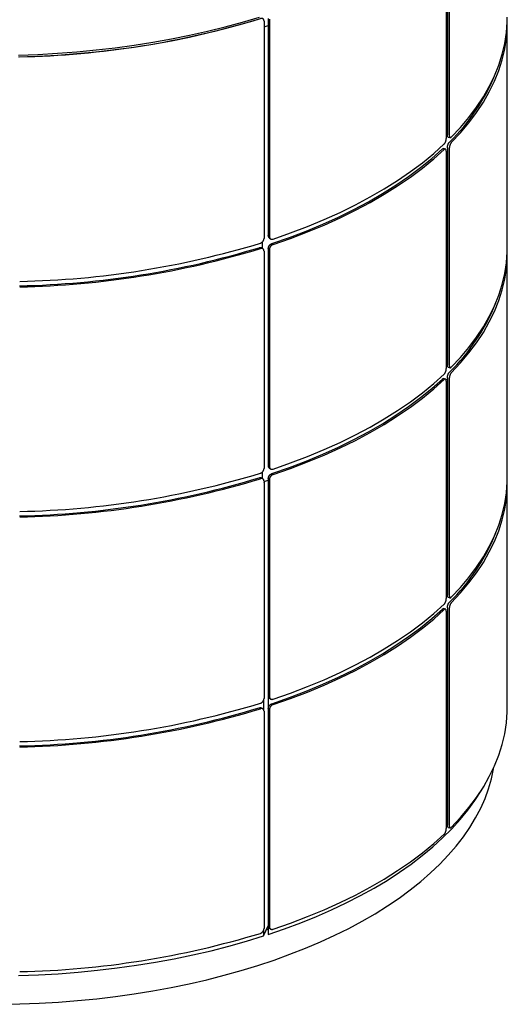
# Model space of a CAD drawing. Header units: millimetres. Extents: x 3 to 3283, y 13 to 2309.
# Tile 12 of 14: x 2342 to 2571, y 539 to 1002. Entities that reach past the tile are written whole.
import ezdxf

# ---------------------------------------------------------------- set-up
doc = ezdxf.new("R2010")
doc.units = ezdxf.units.MM
doc.header["$LTSCALE"] = 7

msp = doc.modelspace()

# ---------------------------------------------------------------- linework, layer by layer
for p, q in [((2542.52, 1047.87), (2542.52, 945.81)), ((2543.03, 1049.48), (2543.03, 947.42)), ((2543.92, 1049.24), (2543.92, 947.18)), ((2457, 1000.93), (2457, 898.87)), ((2459.01, 1002.19), (2459.01, 900.13)), ((2459.55, 1001.76), (2459.55, 899.7)), ((2571.13, 894.75), (2571.13, 1000.24)), ((2457, 998.14), (2459.01, 998.79)), ((2543.44, 946.4), (2544.33, 946.17)), ((2542.11, 940.82), (2541.22, 941.07)), ((2542.52, 939.81), (2542.52, 837.75)), ((2543.03, 941.42), (2543.03, 839.36)), ((2543.92, 941.18), (2543.92, 839.12)), ((2459.44, 899.13), (2459.98, 898.7)), ((2456.58, 893.86), (2456.05, 894.3)), ((2456.18, 897.15), (2456.18, 894.19)), ((2457, 892.87), (2457, 790.81)), ((2459.01, 894.13), (2459.01, 792.07)), ((2459.55, 893.69), (2459.55, 791.63)), ((2571.13, 786.69), (2571.13, 892.18)), ((2543.44, 838.34), (2544.33, 838.1)), ((2542.11, 832.76), (2541.22, 833.01)), ((2542.45, 832.3), (2543.03, 832.87)), ((2542.51, 832.35), (2543.03, 832.87)), ((2543.03, 833.35), (2543.03, 731.29)), ((2543.92, 833.12), (2543.92, 731.06)), ((2542.52, 831.74), (2542.52, 729.69)), ((2459.44, 791.07), (2459.98, 790.63)), ((2456.58, 785.8), (2456.05, 786.24)), ((2456.18, 789.09), (2456.18, 786.12)), ((2457, 784.7), (2459.01, 785.36)), ((2457, 784.8), (2457, 682.75)), ((2457, 784.25), (2457.23, 784.78)), ((2458.87, 785.32), (2458.87, 571.88)), ((2459.01, 786.06), (2459.01, 684.01)), ((2459.55, 785.63), (2459.55, 683.57)), ((2571.13, 678.63), (2571.13, 784.11)), ((2543.44, 730.28), (2544.33, 730.04)), ((2542.11, 724.7), (2541.22, 724.94)), ((2542.52, 723.68), (2542.52, 621.62)), ((2543.03, 725.29), (2543.03, 623.23)), ((2543.92, 725.05), (2543.92, 622.99)), ((2456.79, 681.87), (2456.79, 677.49)), ((2459.44, 683), (2459.98, 682.57)), ((2456.58, 677.73), (2456.05, 678.17)), ((2457, 676.74), (2457, 574.68)), ((2459.01, 678), (2459.01, 575.94)), ((2459.55, 677.57), (2459.55, 575.51)), ((2543.44, 622.21), (2544.33, 621.98)), ((2456.79, 571.2), (2458.87, 575.93)), ((2456.79, 573.81), (2456.79, 571.2)), ((2458.05, 574.06), (2458.87, 574.33)), ((2459.44, 574.94), (2459.98, 574.51))]:
    msp.add_line(p, q)
at = {"flags": 128}
for points in [[(2341.77, 984.97), (2350.94, 985.29), (2360.08, 985.8), (2369.18, 986.48), (2378.21, 987.35), (2387.18, 988.39), (2396.07, 989.6), (2404.86, 990.99), (2413.54, 992.55), (2422.1, 994.28), (2430.52, 996.17), (2438.8, 998.23), (2446.92, 1000.45), (2454.87, 1002.83)], [(2341.77, 984.11), (2350.94, 984.44), (2360.08, 984.94), (2369.18, 985.63), (2378.21, 986.49), (2387.18, 987.53), (2396.07, 988.74), (2404.86, 990.13), (2413.54, 991.69), (2422.1, 993.42), (2430.52, 995.32), (2438.8, 997.38), (2446.92, 999.6), (2454.87, 1001.97)], [(2544.84, 946.39), (2549.17, 951), (2553.13, 955.7), (2556.71, 960.48), (2559.9, 965.33), (2562.7, 970.25), (2565.11, 975.22), (2567.12, 980.24), (2568.72, 985.3), (2569.92, 990.39), (2570.71, 995.5), (2571.09, 1000.62), (2571.13, 1002.82)], [(2544.84, 943.81), (2549.17, 948.42), (2553.13, 953.12), (2556.71, 957.91), (2559.9, 962.76), (2562.7, 967.68), (2565.11, 972.65), (2567.12, 977.67), (2568.72, 982.72), (2569.92, 987.81), (2570.71, 992.92), (2571.09, 998.04), (2571.12, 1001.53)], [(2460.69, 896.4), (2468.89, 899.27), (2476.84, 902.31), (2484.55, 905.51), (2492, 908.88), (2499.17, 912.4), (2506.05, 916.07), (2512.63, 919.88), (2518.9, 923.83), (2524.86, 927.91), (2530.48, 932.11), (2535.75, 936.43), (2540.68, 940.86)], [(2461.23, 898.54), (2469.46, 901.42), (2477.45, 904.47), (2485.19, 907.69), (2492.67, 911.07), (2499.87, 914.61), (2506.78, 918.29), (2513.39, 922.12), (2519.69, 926.09), (2525.67, 930.19), (2531.31, 934.41), (2536.61, 938.75), (2541.56, 943.19)], [(2461.23, 895.97), (2469.46, 898.84), (2477.45, 901.9), (2485.19, 905.12), (2492.67, 908.5), (2499.87, 912.03), (2506.78, 915.72), (2513.39, 919.55), (2519.69, 923.52), (2525.67, 927.61), (2531.31, 931.83), (2536.61, 936.17), (2541.56, 940.62)], [(2544.84, 838.32), (2549.17, 842.94), (2553.13, 847.64), (2556.71, 852.42), (2559.9, 857.27), (2562.7, 862.19), (2565.11, 867.16), (2567.12, 872.18), (2568.72, 877.24), (2569.92, 882.32), (2570.71, 887.43), (2571.09, 892.55), (2571.13, 894.75)], [(2544.84, 835.75), (2549.17, 840.36), (2553.13, 845.06), (2556.71, 849.84), (2559.9, 854.7), (2562.7, 859.61), (2565.11, 864.58), (2567.12, 869.6), (2568.72, 874.66), (2569.92, 879.75), (2570.71, 884.86), (2571.09, 889.98), (2571.12, 893.46)], [(2460.69, 788.34), (2468.89, 791.2), (2476.84, 794.24), (2484.55, 797.45), (2492, 800.81), (2499.17, 804.34), (2506.05, 808.01), (2512.63, 811.82), (2518.9, 815.77), (2524.86, 819.85), (2530.48, 824.05), (2535.75, 828.37), (2540.68, 832.8)], [(2461.23, 790.48), (2469.46, 793.36), (2477.45, 796.41), (2485.19, 799.63), (2492.67, 803.01), (2499.87, 806.55), (2506.78, 810.23), (2513.39, 814.06), (2519.69, 818.03), (2525.67, 822.13), (2531.31, 826.35), (2536.61, 830.68), (2541.56, 835.13)], [(2461.23, 787.9), (2469.46, 790.78), (2477.45, 793.83), (2485.19, 797.05), (2492.67, 800.43), (2499.87, 803.97), (2506.78, 807.66), (2513.39, 811.49), (2519.69, 815.45), (2525.67, 819.55), (2531.31, 823.77), (2536.61, 828.11), (2541.56, 832.55)], [(2544.84, 730.26), (2549.17, 734.87), (2553.13, 739.57), (2556.71, 744.36), (2559.9, 749.21), (2562.7, 754.13), (2565.11, 759.1), (2567.12, 764.12), (2568.72, 769.17), (2569.92, 774.26), (2570.71, 779.37), (2571.09, 784.49), (2571.13, 786.69)], [(2544.84, 727.68), (2549.17, 732.3), (2553.13, 737), (2556.71, 741.78), (2559.9, 746.63), (2562.7, 751.55), (2565.11, 756.52), (2567.12, 761.54), (2568.72, 766.6), (2569.92, 771.69), (2570.71, 776.79), (2571.09, 781.91), (2571.12, 785.4)], [(2461.23, 682.41), (2469.46, 685.29), (2477.45, 688.35), (2485.19, 691.57), (2492.67, 694.95), (2499.87, 698.48), (2506.78, 702.17), (2513.39, 706), (2519.69, 709.97), (2525.67, 714.06), (2531.31, 718.28), (2536.61, 722.62), (2541.56, 727.06)], [(2460.69, 680.27), (2468.89, 683.14), (2476.84, 686.18), (2484.55, 689.39), (2492, 692.75), (2499.17, 696.27), (2506.05, 699.94), (2512.63, 703.76), (2518.9, 707.71), (2524.86, 711.79), (2530.48, 715.99), (2535.75, 720.31), (2540.68, 724.73)], [(2461.23, 679.84), (2469.46, 682.72), (2477.45, 685.77), (2485.19, 688.99), (2492.67, 692.37), (2499.87, 695.91), (2506.78, 699.59), (2513.39, 703.42), (2519.69, 707.39), (2525.67, 711.49), (2531.31, 715.71), (2536.61, 720.04), (2541.56, 724.49)], [(2544.84, 622.2), (2549.17, 626.81), (2553.13, 631.51), (2556.71, 636.29), (2559.9, 641.15), (2562.7, 646.06), (2565.11, 651.03), (2567.12, 656.05), (2568.72, 661.11), (2569.92, 666.2), (2570.71, 671.31), (2571.09, 676.43), (2571.13, 678.63)], [(2333.36, 539.09), (2342.45, 539.25), (2351.53, 539.6), (2360.56, 540.12), (2369.56, 540.82), (2378.49, 541.7), (2387.36, 542.76), (2396.13, 543.99), (2404.81, 545.4), (2413.38, 546.98), (2421.82, 548.72), (2430.12, 550.63), (2438.28, 552.71), (2446.27, 554.94), (2454.09, 557.34), (2461.73, 559.88), (2469.17, 562.58), (2476.4, 565.42), (2483.42, 568.4), (2490.2, 571.52), (2496.75, 574.77), (2503.05, 578.15), (2509.09, 581.65), (2514.87, 585.27), (2520.37, 589.01), (2525.59, 592.84), (2530.51, 596.78), (2535.14, 600.82), (2539.46, 604.94), (2543.47, 609.14), (2547.17, 613.42), (2550.54, 617.78), (2553.58, 622.19), (2556.29, 626.66), (2558.66, 631.19), (2560.7, 635.75), (2562.39, 640.36), (2563.73, 644.99), (2564.73, 649.65), (2564.87, 650.49)], [(2458.87, 571.88), (2466.66, 574.55), (2474.23, 577.38), (2481.59, 580.35), (2488.71, 583.48), (2495.6, 586.74), (2502.23, 590.13), (2508.6, 593.66), (2514.7, 597.32), (2520.51, 601.09), (2526.04, 604.97), (2531.27, 608.97), (2536.19, 613.07), (2540.8, 617.26), (2545.09, 621.54), (2549.05, 625.9), (2552.68, 630.34), (2555.97, 634.85), (2558.91, 639.43), (2560.18, 641.6)], [(2461.23, 574.35), (2469.46, 577.23), (2477.45, 580.28), (2485.19, 583.5), (2492.67, 586.88), (2499.87, 590.42), (2506.78, 594.11), (2513.39, 597.94), (2519.69, 601.9), (2525.67, 606), (2531.31, 610.22), (2536.61, 614.56), (2541.56, 619)], [(2341.8, 552.6), (2351.14, 552.94), (2360.46, 553.47), (2369.73, 554.18), (2378.94, 555.08), (2388.07, 556.16), (2397.11, 557.42), (2406.05, 558.87), (2414.88, 560.49), (2423.57, 562.3), (2432.13, 564.27), (2440.52, 566.42), (2448.75, 568.73), (2456.79, 571.2)]]:
    msp.add_lwpolyline(points, dxfattribs=at)
for centre, radius, start, end in [((2333.57, 1402.96), 418.93, 271.2039, 286.891), ((2479.39, 1010.74), 92.82, 314.0683, 338.4971), ((2333.56, 1293.68), 417.19, 271.205, 286.8899), ((2333.57, 1297.47), 418.93, 271.2039, 286.891), ((2333.57, 1294.9), 418.93, 271.2039, 286.891), ((2479.39, 902.67), 92.82, 314.0683, 338.4971), ((2333.56, 1185.61), 417.19, 271.205, 286.8899), ((2333.57, 1189.41), 418.93, 271.2039, 286.891), ((2333.57, 1186.83), 418.93, 271.2039, 286.891), ((2479.39, 794.61), 92.82, 314.0683, 338.4971), ((2333.57, 1081.35), 418.93, 271.2039, 286.891), ((2333.56, 1077.55), 417.19, 271.205, 286.8899), ((2333.57, 1078.77), 418.93, 271.2039, 286.891), ((2333.57, 973.28), 418.93, 271.2039, 286.891)]:
    msp.add_arc(centre, radius, start, end)
for points, knots in [([(2457, 1000.93), (2457, 1000.98), (2456.99, 1001.07), (2456.98, 1001.21), (2456.95, 1001.34), (2456.91, 1001.45), (2456.86, 1001.56), (2456.81, 1001.66), (2456.72, 1001.78), (2456.64, 1001.87), (2456.53, 1001.97), (2456.39, 1002.06), (2456.23, 1002.12), (2456.07, 1002.17), (2455.89, 1002.19), (2455.71, 1002.19), (2455.55, 1002.17), (2455.42, 1002.14), (2455.33, 1002.11), (2455.29, 1002.1)], [0, 0, 0, 0, 0.053409, 0.107012, 0.160812, 0.21481, 0.245307, 0.306482, 0.367913, 0.429609, 0.472186, 0.557871, 0.644342, 0.686919, 0.772603, 0.859073, 0.89415, 0.964599, 1, 1, 1, 1]), ([(2541.56, 943.19), (2541.58, 943.2), (2541.62, 943.24), (2541.68, 943.32), (2541.76, 943.42), (2541.83, 943.51), (2541.9, 943.61), (2541.97, 943.73), (2542.05, 943.88), (2542.11, 944.02), (2542.18, 944.18), (2542.26, 944.38), (2542.32, 944.59), (2542.38, 944.81), (2542.43, 945.03), (2542.47, 945.24), (2542.5, 945.44), (2542.51, 945.62), (2542.51, 945.75), (2542.52, 945.81)], [0, 0, 0, 0, 0.026686, 0.08019, 0.133892, 0.187793, 0.214824, 0.27588, 0.337187, 0.39874, 0.429625, 0.514924, 0.600999, 0.644359, 0.729659, 0.815734, 0.859095, 0.929332, 1, 1, 1, 1]), ([(2543.44, 946.4), (2543.42, 946.41), (2543.36, 946.43), (2543.28, 946.49), (2543.22, 946.57), (2543.16, 946.67), (2543.11, 946.8), (2543.08, 946.94), (2543.06, 947.05), (2543.04, 947.18), (2543.04, 947.3), (2543.03, 947.39), (2543.03, 947.42)], [0, 0, 0, 0, 0.081506, 0.252462, 0.339237, 0.427276, 0.598233, 0.685008, 0.773048, 0.829537, 0.94299, 1, 1, 1, 1]), ([(2543.03, 941.42), (2543.03, 941.46), (2543.04, 941.56), (2543.05, 941.71), (2543.06, 941.87), (2543.09, 942.09), (2543.13, 942.31), (2543.19, 942.52), (2543.23, 942.69), (2543.29, 942.85), (2543.34, 943), (2543.4, 943.15), (2543.46, 943.3), (2543.53, 943.44), (2543.6, 943.57), (2543.67, 943.69), (2543.76, 943.82), (2543.85, 943.94), (2543.92, 944.01), (2543.95, 944.05)], [0, 0, 0, 0, 0.052748, 0.105862, 0.160132, 0.2148, 0.320957, 0.37484, 0.429509, 0.482448, 0.535757, 0.58964, 0.644308, 0.697247, 0.750556, 0.804438, 0.859106, 0.929337, 1, 1, 1, 1]), ([(2543.92, 947.18), (2543.92, 947.14), (2543.92, 947.04), (2543.93, 946.91), (2543.95, 946.78), (2543.97, 946.67), (2544, 946.56), (2544.04, 946.47), (2544.08, 946.38), (2544.14, 946.29), (2544.21, 946.22), (2544.29, 946.18), (2544.37, 946.15), (2544.47, 946.15), (2544.56, 946.19), (2544.63, 946.22), (2544.7, 946.27), (2544.77, 946.32), (2544.82, 946.37), (2544.84, 946.39)], [0, 0, 0, 0, 0.052752, 0.105869, 0.160142, 0.214815, 0.267757, 0.32107, 0.374957, 0.429629, 0.535792, 0.589679, 0.644351, 0.750512, 0.804398, 0.85907, 0.894148, 0.964598, 1, 1, 1, 1]), ([(2544.84, 943.81), (2544.81, 943.78), (2544.76, 943.73), (2544.69, 943.63), (2544.61, 943.53), (2544.51, 943.37), (2544.42, 943.2), (2544.33, 943.01), (2544.27, 942.86), (2544.21, 942.71), (2544.15, 942.55), (2544.11, 942.39), (2544.06, 942.23), (2544.02, 942.06), (2543.99, 941.9), (2543.96, 941.74), (2543.94, 941.56), (2543.92, 941.37), (2543.92, 941.24), (2543.92, 941.18)], [0, 0, 0, 0, 0.052748, 0.1058623, 0.1601316, 0.2148, 0.3209563, 0.3748393, 0.4295079, 0.4824462, 0.5357548, 0.5896368, 0.6443043, 0.697243, 0.750552, 0.8044345, 0.8591024, 0.9293356, 1, 1, 1, 1]), ([(2540.68, 940.86), (2540.71, 940.88), (2540.76, 940.93), (2540.84, 940.99), (2540.92, 941.03), (2540.99, 941.06), (2541.06, 941.08), (2541.13, 941.08), (2541.18, 941.08), (2541.21, 941.07), (2541.22, 941.07)], [0, 0, 0, 0, 0.140202, 0.280912, 0.422139, 0.563885, 0.643942, 0.804531, 0.965789, 1, 1, 1, 1]), ([(2542.52, 939.81), (2542.52, 939.85), (2542.51, 939.95), (2542.5, 940.08), (2542.49, 940.21), (2542.47, 940.31), (2542.44, 940.41), (2542.41, 940.5), (2542.36, 940.6), (2542.32, 940.67), (2542.25, 940.74), (2542.18, 940.8), (2542.09, 940.83), (2542, 940.84), (2541.9, 940.83), (2541.8, 940.79), (2541.71, 940.73), (2541.63, 940.68), (2541.58, 940.63), (2541.56, 940.62)], [0, 0, 0, 0, 0.053409, 0.107012, 0.160812, 0.21481, 0.245307, 0.306482, 0.367913, 0.429609, 0.472186, 0.557871, 0.644342, 0.686919, 0.772603, 0.859073, 0.89415, 0.964599, 1, 1, 1, 1]), ([(2455.29, 896.62), (2455.32, 896.63), (2455.39, 896.65), (2455.51, 896.7), (2455.65, 896.77), (2455.77, 896.83), (2455.89, 896.91), (2456.01, 897), (2456.16, 897.12), (2456.27, 897.23), (2456.4, 897.37), (2456.53, 897.54), (2456.65, 897.72), (2456.76, 897.92), (2456.85, 898.12), (2456.92, 898.32), (2456.96, 898.51), (2456.99, 898.68), (2457, 898.81), (2457, 898.87)], [0, 0, 0, 0, 0.026686, 0.0801903, 0.1338919, 0.1877929, 0.2148237, 0.2758796, 0.3371866, 0.39874, 0.4296253, 0.5149241, 0.6009989, 0.6443592, 0.7296587, 0.8157342, 0.8590948, 0.9293317, 1, 1, 1, 1]), ([(2459.44, 899.13), (2459.44, 899.13), (2459.4, 899.15), (2459.35, 899.21), (2459.24, 899.33), (2459.15, 899.48), (2459.09, 899.64), (2459.05, 899.75), (2459.03, 899.88), (2459.01, 900.01), (2459.01, 900.1), (2459.01, 900.13)], [0, 0, 0, 0, 0.001258, 0.117192, 0.234816, 0.463223, 0.579158, 0.696783, 0.772254, 0.923832, 1, 1, 1, 1]), ([(2459.55, 899.7), (2459.55, 899.65), (2459.55, 899.56), (2459.57, 899.42), (2459.6, 899.29), (2459.64, 899.16), (2459.69, 899.04), (2459.76, 898.94), (2459.83, 898.84), (2459.94, 898.72), (2460.07, 898.62), (2460.22, 898.55), (2460.38, 898.49), (2460.54, 898.46), (2460.72, 898.45), (2460.84, 898.46), (2460.98, 898.47), (2461.11, 898.5), (2461.2, 898.53), (2461.23, 898.54)], [0, 0, 0, 0, 0.052752, 0.105869, 0.160142, 0.214815, 0.267757, 0.32107, 0.374957, 0.429629, 0.535792, 0.589679, 0.644351, 0.750512, 0.804398, 0.85907, 0.894148, 0.964598, 1, 1, 1, 1]), ([(2454.77, 894.48), (2454.81, 894.49), (2454.91, 894.52), (2455.05, 894.55), (2455.19, 894.56), (2455.31, 894.56), (2455.43, 894.55), (2455.56, 894.54), (2455.7, 894.5), (2455.82, 894.45), (2455.94, 894.38), (2456.01, 894.33), (2456.05, 894.3)], [0, 0, 0, 0, 0.098628, 0.197612, 0.296961, 0.396675, 0.452993, 0.565961, 0.679402, 0.793331, 0.871955, 1, 1, 1, 1]), ([(2457, 892.87), (2457, 892.91), (2456.99, 893.01), (2456.98, 893.15), (2456.95, 893.28), (2456.91, 893.39), (2456.86, 893.49), (2456.81, 893.6), (2456.72, 893.72), (2456.64, 893.81), (2456.53, 893.91), (2456.39, 893.99), (2456.23, 894.06), (2456.07, 894.1), (2455.89, 894.13), (2455.71, 894.12), (2455.55, 894.1), (2455.42, 894.08), (2455.33, 894.05), (2455.29, 894.04)], [0, 0, 0, 0, 0.053409, 0.107012, 0.160812, 0.21481, 0.245307, 0.306482, 0.367913, 0.429609, 0.472186, 0.557871, 0.644342, 0.686919, 0.772603, 0.859073, 0.89415, 0.964599, 1, 1, 1, 1]), ([(2459.01, 894.13), (2459.01, 894.18), (2459.01, 894.27), (2459.03, 894.42), (2459.06, 894.57), (2459.12, 894.77), (2459.19, 894.98), (2459.29, 895.17), (2459.38, 895.32), (2459.47, 895.46), (2459.57, 895.59), (2459.68, 895.72), (2459.8, 895.84), (2459.92, 895.95), (2460.05, 896.06), (2460.18, 896.15), (2460.34, 896.24), (2460.51, 896.33), (2460.63, 896.38), (2460.69, 896.4)], [0, 0, 0, 0, 0.0527481, 0.1058625, 0.1601319, 0.2148005, 0.3209569, 0.37484, 0.4295086, 0.4824477, 0.5357571, 0.58964, 0.6443085, 0.697247, 0.7505557, 0.804438, 0.8591057, 0.9293372, 1, 1, 1, 1]), ([(2461.23, 895.97), (2461.18, 895.95), (2461.09, 895.92), (2460.95, 895.85), (2460.81, 895.77), (2460.63, 895.66), (2460.46, 895.52), (2460.29, 895.37), (2460.18, 895.24), (2460.07, 895.11), (2459.97, 894.98), (2459.88, 894.83), (2459.8, 894.69), (2459.73, 894.54), (2459.67, 894.39), (2459.62, 894.24), (2459.58, 894.07), (2459.55, 893.89), (2459.55, 893.76), (2459.55, 893.69)], [0, 0, 0, 0, 0.052748, 0.105862, 0.160132, 0.2148, 0.320956, 0.374839, 0.429508, 0.482446, 0.535755, 0.589637, 0.644304, 0.697243, 0.750552, 0.804434, 0.859102, 0.929336, 1, 1, 1, 1]), ([(2541.56, 835.13), (2541.58, 835.14), (2541.62, 835.18), (2541.68, 835.25), (2541.76, 835.35), (2541.83, 835.44), (2541.9, 835.55), (2541.97, 835.66), (2542.05, 835.82), (2542.11, 835.96), (2542.18, 836.12), (2542.26, 836.31), (2542.32, 836.53), (2542.38, 836.74), (2542.43, 836.96), (2542.47, 837.18), (2542.5, 837.38), (2542.51, 837.56), (2542.51, 837.68), (2542.52, 837.75)], [0, 0, 0, 0, 0.026686, 0.08019, 0.133892, 0.187793, 0.214824, 0.27588, 0.337187, 0.39874, 0.429625, 0.514924, 0.600999, 0.644359, 0.729659, 0.815734, 0.859095, 0.929332, 1, 1, 1, 1]), ([(2543.44, 838.34), (2543.42, 838.35), (2543.36, 838.37), (2543.28, 838.43), (2543.22, 838.51), (2543.16, 838.61), (2543.11, 838.74), (2543.08, 838.88), (2543.06, 838.99), (2543.04, 839.11), (2543.04, 839.23), (2543.03, 839.33), (2543.03, 839.36)], [0, 0, 0, 0, 0.081506, 0.252462, 0.339237, 0.427276, 0.598233, 0.685008, 0.773048, 0.829537, 0.94299, 1, 1, 1, 1]), ([(2543.92, 839.12), (2543.92, 839.07), (2543.92, 838.98), (2543.93, 838.85), (2543.95, 838.72), (2543.97, 838.6), (2544, 838.5), (2544.04, 838.4), (2544.08, 838.32), (2544.14, 838.22), (2544.21, 838.16), (2544.29, 838.11), (2544.37, 838.09), (2544.47, 838.09), (2544.56, 838.12), (2544.63, 838.16), (2544.7, 838.2), (2544.77, 838.26), (2544.82, 838.31), (2544.84, 838.32)], [0, 0, 0, 0, 0.0527516, 0.1058694, 0.1601424, 0.2148146, 0.2677573, 0.3210704, 0.374957, 0.4296292, 0.5357922, 0.5896787, 0.6443507, 0.7505125, 0.8043983, 0.8590696, 0.8941475, 0.9645982, 1, 1, 1, 1]), ([(2540.68, 832.8), (2540.71, 832.82), (2540.76, 832.87), (2540.84, 832.92), (2540.92, 832.97), (2540.99, 833), (2541.06, 833.01), (2541.13, 833.02), (2541.18, 833.02), (2541.21, 833.01), (2541.22, 833.01)], [0, 0, 0, 0, 0.140202, 0.280912, 0.422139, 0.563885, 0.643942, 0.804531, 0.965789, 1, 1, 1, 1]), ([(2542.52, 831.74), (2542.52, 831.79), (2542.51, 831.89), (2542.5, 832.02), (2542.49, 832.15), (2542.47, 832.24), (2542.44, 832.34), (2542.41, 832.44), (2542.36, 832.54), (2542.32, 832.61), (2542.25, 832.68), (2542.18, 832.74), (2542.09, 832.77), (2542, 832.78), (2541.9, 832.77), (2541.8, 832.72), (2541.71, 832.67), (2541.63, 832.62), (2541.58, 832.57), (2541.56, 832.55)], [0, 0, 0, 0, 0.053409, 0.107012, 0.160812, 0.21481, 0.245307, 0.306482, 0.367913, 0.429609, 0.472186, 0.557871, 0.644342, 0.686919, 0.772603, 0.859073, 0.89415, 0.964599, 1, 1, 1, 1]), ([(2543.03, 833.35), (2543.03, 833.4), (2543.04, 833.5), (2543.05, 833.65), (2543.06, 833.81), (2543.09, 834.02), (2543.13, 834.24), (2543.19, 834.46), (2543.23, 834.62), (2543.29, 834.78), (2543.34, 834.94), (2543.4, 835.09), (2543.46, 835.24), (2543.53, 835.38), (2543.6, 835.51), (2543.67, 835.63), (2543.76, 835.75), (2543.85, 835.88), (2543.92, 835.95), (2543.95, 835.98)], [0, 0, 0, 0, 0.052748, 0.105862, 0.160132, 0.2148, 0.320957, 0.37484, 0.429509, 0.482448, 0.535757, 0.58964, 0.644308, 0.697247, 0.750556, 0.804438, 0.859106, 0.929337, 1, 1, 1, 1]), ([(2544.84, 835.75), (2544.81, 835.72), (2544.76, 835.67), (2544.69, 835.57), (2544.61, 835.47), (2544.51, 835.31), (2544.42, 835.14), (2544.33, 834.95), (2544.27, 834.8), (2544.21, 834.65), (2544.15, 834.49), (2544.11, 834.33), (2544.06, 834.17), (2544.02, 834), (2543.99, 833.84), (2543.96, 833.68), (2543.94, 833.5), (2543.92, 833.31), (2543.92, 833.18), (2543.92, 833.12)], [0, 0, 0, 0, 0.052748, 0.1058623, 0.1601316, 0.2148, 0.3209563, 0.3748393, 0.4295079, 0.4824462, 0.5357548, 0.5896368, 0.6443043, 0.697243, 0.750552, 0.8044345, 0.8591024, 0.9293356, 1, 1, 1, 1]), ([(2459.44, 791.07), (2459.44, 791.07), (2459.4, 791.09), (2459.35, 791.15), (2459.24, 791.27), (2459.15, 791.42), (2459.09, 791.58), (2459.05, 791.69), (2459.03, 791.82), (2459.01, 791.94), (2459.01, 792.04), (2459.01, 792.07)], [0, 0, 0, 0, 0.001258, 0.117192, 0.234816, 0.463223, 0.579158, 0.696783, 0.772254, 0.923832, 1, 1, 1, 1]), ([(2459.55, 791.63), (2459.55, 791.59), (2459.55, 791.49), (2459.57, 791.36), (2459.6, 791.22), (2459.64, 791.1), (2459.69, 790.98), (2459.76, 790.87), (2459.83, 790.77), (2459.94, 790.65), (2460.07, 790.56), (2460.22, 790.48), (2460.38, 790.43), (2460.54, 790.39), (2460.72, 790.39), (2460.84, 790.39), (2460.98, 790.41), (2461.11, 790.44), (2461.2, 790.47), (2461.23, 790.48)], [0, 0, 0, 0, 0.052752, 0.105869, 0.160142, 0.214815, 0.267757, 0.32107, 0.374957, 0.429629, 0.535792, 0.589679, 0.644351, 0.750512, 0.804398, 0.85907, 0.894148, 0.964598, 1, 1, 1, 1]), ([(2454.77, 786.42), (2454.81, 786.43), (2454.91, 786.46), (2455.05, 786.48), (2455.19, 786.5), (2455.31, 786.5), (2455.43, 786.49), (2455.56, 786.47), (2455.7, 786.43), (2455.82, 786.38), (2455.94, 786.32), (2456.01, 786.27), (2456.05, 786.24)], [0, 0, 0, 0, 0.098628, 0.197612, 0.296961, 0.396675, 0.452993, 0.565961, 0.679402, 0.793331, 0.871955, 1, 1, 1, 1]), ([(2455.29, 788.55), (2455.32, 788.56), (2455.39, 788.59), (2455.51, 788.63), (2455.65, 788.7), (2455.77, 788.77), (2455.89, 788.85), (2456.01, 788.94), (2456.16, 789.06), (2456.27, 789.17), (2456.4, 789.31), (2456.53, 789.47), (2456.65, 789.66), (2456.76, 789.85), (2456.85, 790.05), (2456.92, 790.26), (2456.96, 790.44), (2456.99, 790.62), (2457, 790.74), (2457, 790.81)], [0, 0, 0, 0, 0.026686, 0.08019, 0.133892, 0.187793, 0.214824, 0.27588, 0.337187, 0.39874, 0.429625, 0.514924, 0.600999, 0.644359, 0.729659, 0.815734, 0.859095, 0.929332, 1, 1, 1, 1]), ([(2459.01, 786.06), (2459.01, 786.11), (2459.01, 786.21), (2459.03, 786.36), (2459.06, 786.51), (2459.12, 786.71), (2459.19, 786.91), (2459.29, 787.11), (2459.38, 787.26), (2459.47, 787.4), (2459.57, 787.53), (2459.68, 787.66), (2459.8, 787.78), (2459.92, 787.89), (2460.05, 787.99), (2460.18, 788.09), (2460.34, 788.18), (2460.51, 788.27), (2460.63, 788.31), (2460.69, 788.34)], [0, 0, 0, 0, 0.0527481, 0.1058625, 0.1601319, 0.2148005, 0.3209569, 0.37484, 0.4295086, 0.4824477, 0.5357571, 0.58964, 0.6443085, 0.697247, 0.7505557, 0.804438, 0.8591057, 0.9293372, 1, 1, 1, 1]), ([(2461.23, 787.9), (2461.18, 787.89), (2461.09, 787.85), (2460.95, 787.79), (2460.81, 787.71), (2460.63, 787.59), (2460.46, 787.46), (2460.29, 787.3), (2460.18, 787.18), (2460.07, 787.05), (2459.97, 786.91), (2459.88, 786.77), (2459.8, 786.63), (2459.73, 786.48), (2459.67, 786.33), (2459.62, 786.17), (2459.58, 786.01), (2459.55, 785.82), (2459.55, 785.69), (2459.55, 785.63)], [0, 0, 0, 0, 0.052748, 0.105862, 0.160132, 0.2148, 0.320956, 0.374839, 0.429508, 0.482446, 0.535755, 0.589637, 0.644304, 0.697243, 0.750552, 0.804434, 0.859102, 0.929336, 1, 1, 1, 1]), ([(2457, 784.8), (2457, 784.85), (2456.99, 784.95), (2456.98, 785.08), (2456.95, 785.22), (2456.91, 785.32), (2456.86, 785.43), (2456.81, 785.54), (2456.72, 785.65), (2456.64, 785.75), (2456.53, 785.84), (2456.39, 785.93), (2456.23, 786), (2456.07, 786.04), (2455.89, 786.06), (2455.71, 786.06), (2455.55, 786.04), (2455.42, 786.02), (2455.33, 785.99), (2455.29, 785.98)], [0, 0, 0, 0, 0.053409, 0.107012, 0.160812, 0.21481, 0.245307, 0.306482, 0.367913, 0.429609, 0.472186, 0.557871, 0.644342, 0.686919, 0.772603, 0.859073, 0.89415, 0.964599, 1, 1, 1, 1]), ([(2543.44, 730.28), (2543.42, 730.28), (2543.36, 730.3), (2543.28, 730.36), (2543.22, 730.45), (2543.16, 730.55), (2543.11, 730.67), (2543.08, 730.82), (2543.06, 730.92), (2543.04, 731.05), (2543.04, 731.17), (2543.03, 731.26), (2543.03, 731.29)], [0, 0, 0, 0, 0.081506, 0.252462, 0.339237, 0.427276, 0.598233, 0.685008, 0.773048, 0.829537, 0.94299, 1, 1, 1, 1]), ([(2543.92, 731.06), (2543.92, 731.01), (2543.92, 730.92), (2543.93, 730.78), (2543.95, 730.66), (2543.97, 730.54), (2544, 730.44), (2544.04, 730.34), (2544.08, 730.26), (2544.14, 730.16), (2544.21, 730.09), (2544.29, 730.05), (2544.37, 730.03), (2544.47, 730.03), (2544.56, 730.06), (2544.63, 730.09), (2544.7, 730.14), (2544.77, 730.19), (2544.82, 730.24), (2544.84, 730.26)], [0, 0, 0, 0, 0.052752, 0.105869, 0.160142, 0.214815, 0.267757, 0.32107, 0.374957, 0.429629, 0.535792, 0.589679, 0.644351, 0.750512, 0.804398, 0.85907, 0.894148, 0.964598, 1, 1, 1, 1]), ([(2541.56, 727.06), (2541.58, 727.08), (2541.62, 727.12), (2541.68, 727.19), (2541.76, 727.29), (2541.83, 727.38), (2541.9, 727.49), (2541.97, 727.6), (2542.05, 727.76), (2542.11, 727.89), (2542.18, 728.06), (2542.26, 728.25), (2542.32, 728.46), (2542.38, 728.68), (2542.43, 728.9), (2542.47, 729.12), (2542.5, 729.31), (2542.51, 729.49), (2542.51, 729.62), (2542.52, 729.69)], [0, 0, 0, 0, 0.026686, 0.0801903, 0.1338919, 0.1877929, 0.2148237, 0.2758796, 0.3371866, 0.39874, 0.4296253, 0.5149241, 0.6009989, 0.6443592, 0.7296587, 0.8157342, 0.8590948, 0.9293317, 1, 1, 1, 1]), ([(2543.03, 725.29), (2543.03, 725.34), (2543.04, 725.43), (2543.05, 725.59), (2543.06, 725.75), (2543.09, 725.96), (2543.13, 726.18), (2543.19, 726.4), (2543.23, 726.56), (2543.29, 726.72), (2543.34, 726.88), (2543.4, 727.03), (2543.46, 727.17), (2543.53, 727.31), (2543.6, 727.44), (2543.67, 727.57), (2543.76, 727.69), (2543.85, 727.81), (2543.92, 727.88), (2543.95, 727.92)], [0, 0, 0, 0, 0.0527481, 0.1058625, 0.1601319, 0.2148005, 0.3209569, 0.37484, 0.4295086, 0.4824477, 0.5357571, 0.58964, 0.6443085, 0.697247, 0.7505557, 0.804438, 0.8591057, 0.9293372, 1, 1, 1, 1]), ([(2544.84, 727.68), (2544.81, 727.66), (2544.76, 727.6), (2544.69, 727.51), (2544.61, 727.4), (2544.51, 727.25), (2544.42, 727.07), (2544.33, 726.89), (2544.27, 726.74), (2544.21, 726.58), (2544.15, 726.43), (2544.11, 726.27), (2544.06, 726.1), (2544.02, 725.94), (2543.99, 725.78), (2543.96, 725.61), (2543.94, 725.44), (2543.92, 725.25), (2543.92, 725.12), (2543.92, 725.05)], [0, 0, 0, 0, 0.052748, 0.1058623, 0.1601316, 0.2148, 0.3209563, 0.3748393, 0.4295079, 0.4824462, 0.5357548, 0.5896368, 0.6443043, 0.697243, 0.750552, 0.8044345, 0.8591024, 0.9293356, 1, 1, 1, 1]), ([(2540.68, 724.73), (2540.71, 724.76), (2540.76, 724.8), (2540.84, 724.86), (2540.92, 724.91), (2540.99, 724.93), (2541.06, 724.95), (2541.13, 724.96), (2541.18, 724.96), (2541.21, 724.94), (2541.22, 724.94)], [0, 0, 0, 0, 0.140202, 0.280912, 0.422139, 0.563885, 0.643942, 0.804531, 0.965789, 1, 1, 1, 1]), ([(2542.52, 723.68), (2542.52, 723.73), (2542.51, 723.82), (2542.5, 723.96), (2542.49, 724.08), (2542.47, 724.18), (2542.44, 724.28), (2542.41, 724.37), (2542.36, 724.47), (2542.32, 724.55), (2542.25, 724.62), (2542.18, 724.68), (2542.09, 724.71), (2542, 724.72), (2541.9, 724.7), (2541.8, 724.66), (2541.71, 724.61), (2541.63, 724.55), (2541.58, 724.51), (2541.56, 724.49)], [0, 0, 0, 0, 0.053409, 0.107012, 0.160812, 0.21481, 0.245307, 0.306482, 0.367913, 0.429609, 0.472186, 0.557871, 0.644342, 0.686919, 0.772603, 0.859073, 0.89415, 0.964599, 1, 1, 1, 1]), ([(2455.29, 680.49), (2455.32, 680.5), (2455.39, 680.52), (2455.51, 680.57), (2455.65, 680.64), (2455.77, 680.71), (2455.89, 680.78), (2456.01, 680.87), (2456.16, 681), (2456.27, 681.11), (2456.4, 681.24), (2456.53, 681.41), (2456.65, 681.6), (2456.76, 681.79), (2456.85, 681.99), (2456.92, 682.19), (2456.96, 682.38), (2456.99, 682.55), (2457, 682.68), (2457, 682.75)], [0, 0, 0, 0, 0.026686, 0.0801903, 0.1338919, 0.1877929, 0.2148237, 0.2758796, 0.3371866, 0.39874, 0.4296253, 0.5149241, 0.6009989, 0.6443592, 0.7296587, 0.8157342, 0.8590948, 0.9293317, 1, 1, 1, 1]), ([(2459.44, 683), (2459.44, 683), (2459.4, 683.03), (2459.35, 683.09), (2459.24, 683.21), (2459.15, 683.35), (2459.09, 683.51), (2459.05, 683.63), (2459.03, 683.76), (2459.01, 683.88), (2459.01, 683.97), (2459.01, 684.01)], [0, 0, 0, 0, 0.001258, 0.117192, 0.234816, 0.463223, 0.579158, 0.696783, 0.772254, 0.923832, 1, 1, 1, 1]), ([(2459.01, 678), (2459.01, 678.05), (2459.01, 678.14), (2459.03, 678.29), (2459.06, 678.45), (2459.12, 678.65), (2459.19, 678.85), (2459.29, 679.05), (2459.38, 679.19), (2459.47, 679.33), (2459.57, 679.47), (2459.68, 679.6), (2459.8, 679.72), (2459.92, 679.83), (2460.05, 679.93), (2460.18, 680.03), (2460.34, 680.12), (2460.51, 680.2), (2460.63, 680.25), (2460.69, 680.27)], [0, 0, 0, 0, 0.052748, 0.105862, 0.160132, 0.2148, 0.320957, 0.37484, 0.429509, 0.482448, 0.535757, 0.58964, 0.644308, 0.697247, 0.750556, 0.804438, 0.859106, 0.929337, 1, 1, 1, 1]), ([(2459.55, 683.57), (2459.55, 683.52), (2459.55, 683.43), (2459.57, 683.29), (2459.6, 683.16), (2459.64, 683.04), (2459.69, 682.92), (2459.76, 682.81), (2459.83, 682.71), (2459.94, 682.59), (2460.07, 682.49), (2460.22, 682.42), (2460.38, 682.36), (2460.54, 682.33), (2460.72, 682.32), (2460.84, 682.33), (2460.98, 682.35), (2461.11, 682.38), (2461.2, 682.4), (2461.23, 682.41)], [0, 0, 0, 0, 0.052752, 0.105869, 0.160142, 0.214815, 0.267757, 0.32107, 0.374957, 0.429629, 0.535792, 0.589679, 0.644351, 0.750512, 0.804398, 0.85907, 0.894148, 0.964598, 1, 1, 1, 1]), ([(2454.77, 678.35), (2454.81, 678.37), (2454.91, 678.39), (2455.05, 678.42), (2455.19, 678.44), (2455.31, 678.44), (2455.43, 678.43), (2455.56, 678.41), (2455.7, 678.37), (2455.82, 678.32), (2455.94, 678.26), (2456.01, 678.21), (2456.05, 678.17)], [0, 0, 0, 0, 0.098628, 0.197612, 0.296961, 0.396675, 0.452993, 0.565961, 0.679402, 0.793331, 0.871955, 1, 1, 1, 1]), ([(2457, 676.74), (2457, 676.79), (2456.99, 676.88), (2456.98, 677.02), (2456.95, 677.15), (2456.91, 677.26), (2456.86, 677.37), (2456.81, 677.47), (2456.72, 677.59), (2456.64, 677.68), (2456.53, 677.78), (2456.39, 677.87), (2456.23, 677.93), (2456.07, 677.98), (2455.89, 678), (2455.71, 678), (2455.55, 677.98), (2455.42, 677.95), (2455.33, 677.92), (2455.29, 677.92)], [0, 0, 0, 0, 0.053409, 0.107012, 0.160812, 0.21481, 0.245307, 0.306482, 0.367913, 0.429609, 0.472186, 0.557871, 0.644342, 0.686919, 0.772603, 0.859073, 0.89415, 0.964599, 1, 1, 1, 1]), ([(2461.23, 679.84), (2461.18, 679.82), (2461.09, 679.79), (2460.95, 679.72), (2460.81, 679.65), (2460.63, 679.53), (2460.46, 679.39), (2460.29, 679.24), (2460.18, 679.12), (2460.07, 678.99), (2459.97, 678.85), (2459.88, 678.71), (2459.8, 678.56), (2459.73, 678.41), (2459.67, 678.26), (2459.62, 678.11), (2459.58, 677.94), (2459.55, 677.76), (2459.55, 677.63), (2459.55, 677.57)], [0, 0, 0, 0, 0.052748, 0.105862, 0.160132, 0.2148, 0.320956, 0.374839, 0.429508, 0.482446, 0.535755, 0.589637, 0.644304, 0.697243, 0.750552, 0.804434, 0.859102, 0.929336, 1, 1, 1, 1]), ([(2541.56, 619), (2541.58, 619.01), (2541.62, 619.05), (2541.68, 619.13), (2541.76, 619.23), (2541.83, 619.32), (2541.9, 619.42), (2541.97, 619.54), (2542.05, 619.69), (2542.11, 619.83), (2542.18, 619.99), (2542.26, 620.19), (2542.32, 620.4), (2542.38, 620.62), (2542.43, 620.84), (2542.47, 621.05), (2542.5, 621.25), (2542.51, 621.43), (2542.51, 621.56), (2542.52, 621.62)], [0, 0, 0, 0, 0.026686, 0.0801903, 0.1338919, 0.1877929, 0.2148237, 0.2758796, 0.3371866, 0.39874, 0.4296253, 0.5149241, 0.6009989, 0.6443592, 0.7296587, 0.8157342, 0.8590948, 0.9293317, 1, 1, 1, 1]), ([(2543.44, 622.21), (2543.42, 622.22), (2543.36, 622.24), (2543.28, 622.3), (2543.22, 622.38), (2543.16, 622.48), (2543.11, 622.61), (2543.08, 622.75), (2543.06, 622.86), (2543.04, 622.99), (2543.04, 623.11), (2543.03, 623.2), (2543.03, 623.23)], [0, 0, 0, 0, 0.081506, 0.252462, 0.339237, 0.427276, 0.598233, 0.685008, 0.773048, 0.829537, 0.94299, 1, 1, 1, 1]), ([(2543.92, 622.99), (2543.92, 622.95), (2543.92, 622.85), (2543.93, 622.72), (2543.95, 622.59), (2543.97, 622.48), (2544, 622.37), (2544.04, 622.28), (2544.08, 622.19), (2544.14, 622.1), (2544.21, 622.03), (2544.29, 621.99), (2544.37, 621.96), (2544.47, 621.97), (2544.56, 622), (2544.63, 622.03), (2544.7, 622.08), (2544.77, 622.13), (2544.82, 622.18), (2544.84, 622.2)], [0, 0, 0, 0, 0.0527516, 0.1058694, 0.1601424, 0.2148146, 0.2677573, 0.3210704, 0.374957, 0.4296292, 0.5357922, 0.5896787, 0.6443507, 0.7505125, 0.8043983, 0.8590696, 0.8941475, 0.9645982, 1, 1, 1, 1]), ([(2455.29, 572.43), (2455.32, 572.44), (2455.39, 572.46), (2455.51, 572.51), (2455.65, 572.58), (2455.77, 572.64), (2455.89, 572.72), (2456.01, 572.81), (2456.16, 572.93), (2456.27, 573.04), (2456.4, 573.18), (2456.53, 573.35), (2456.65, 573.53), (2456.76, 573.73), (2456.85, 573.93), (2456.92, 574.13), (2456.96, 574.32), (2456.99, 574.49), (2457, 574.62), (2457, 574.68)], [0, 0, 0, 0, 0.026686, 0.0801903, 0.1338919, 0.1877929, 0.2148237, 0.2758796, 0.3371866, 0.39874, 0.4296253, 0.5149241, 0.6009989, 0.6443592, 0.7296587, 0.8157342, 0.8590948, 0.9293317, 1, 1, 1, 1]), ([(2459.44, 574.94), (2459.44, 574.94), (2459.4, 574.96), (2459.35, 575.02), (2459.24, 575.15), (2459.15, 575.29), (2459.09, 575.45), (2459.05, 575.56), (2459.03, 575.7), (2459.01, 575.82), (2459.01, 575.91), (2459.01, 575.94)], [0, 0, 0, 0, 0.001258, 0.117192, 0.234816, 0.463223, 0.579158, 0.696783, 0.772254, 0.923832, 1, 1, 1, 1]), ([(2459.55, 575.51), (2459.55, 575.46), (2459.55, 575.37), (2459.57, 575.23), (2459.6, 575.1), (2459.64, 574.97), (2459.69, 574.86), (2459.76, 574.75), (2459.83, 574.65), (2459.94, 574.53), (2460.07, 574.43), (2460.22, 574.36), (2460.38, 574.3), (2460.54, 574.27), (2460.72, 574.26), (2460.84, 574.27), (2460.98, 574.29), (2461.11, 574.31), (2461.2, 574.34), (2461.23, 574.35)], [0, 0, 0, 0, 0.052752, 0.105869, 0.160142, 0.214815, 0.267757, 0.32107, 0.374957, 0.429629, 0.535792, 0.589679, 0.644351, 0.750512, 0.804398, 0.85907, 0.894148, 0.964598, 1, 1, 1, 1])]:
    msp.add_open_spline(points, degree=3, knots=knots)

doc.saveas('drawing.dxf')
